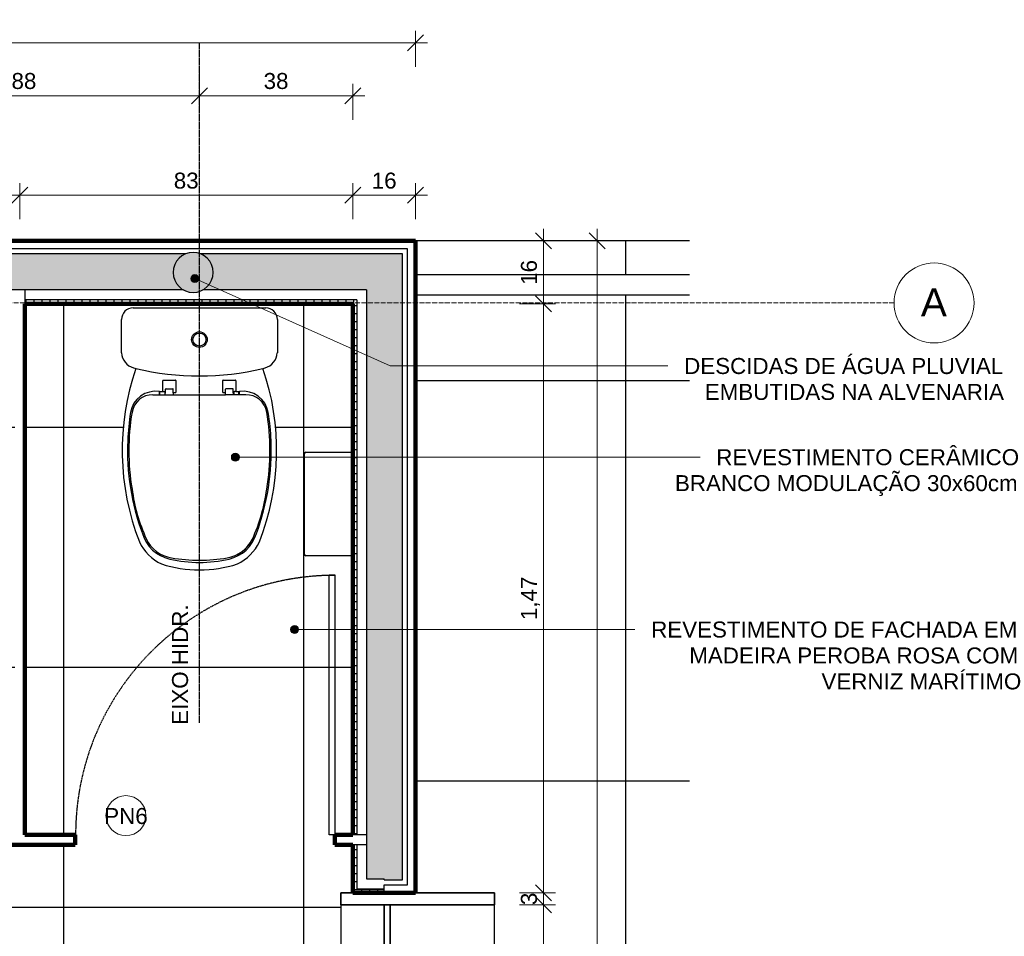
# Model space of a CAD drawing. Header units: millimetres. Extents: x -32127 to -9124, y -6877 to 4737.
# Tile 19 of 25: x -25556 to -23094, y -2257 to 35. Entities that reach past the tile are written whole.
import ezdxf

# ---------------------------------------------------------------- set-up
doc = ezdxf.new("R2010")
doc.units = ezdxf.units.MM
for name, pattern in [('_Tracejado médio', [4, 3, -1]), ('_Tracejado pequeno', [2.25, 1.5, -0.75]), ('_Traço - ponto', [16, 12, -2, 0, -2])]:
    doc.linetypes.add(name, pattern=pattern)
for name, color, linetype, lineweight in [('A-ANNO-DIMS', 211, 'Continuous', 9), ('A-ANNO-DIMS-20', 211, 'Continuous', 9), ('A-DETL', 90, 'Continuous', 25), ('A-DETL-GENF', 92, 'Continuous', 25), ('A-DOOR', 31, 'Continuous', 25), ('A-DOOR-HDLN', 31, '_Tracejado pequeno', 25), ('A-DOOR-IDEN', 31, 'Continuous', 9), ('A-FLOR', 192, 'Continuous', 25), ('A-FLOR-HRAL', 11, 'Continuous', 25), ('A-FLOR-PATT', 8, 'Continuous', 25), ('A-GLAZ', 151, 'Continuous', 25), ('A-WALL', 113, 'Continuous', 25), ('A-WALL-PATT', 111, 'Continuous', 90), ('G-ANNO-TEXT', 231, 'Continuous', 9), ('P-SANR-FIXT', 6, 'Continuous', 25), ('Q-SPCQ', 91, 'Continuous', 25), ('S-GRID', 1, 'Continuous', 9), ('S-GRID-IDEN', 1, 'Continuous', 9)]:
    doc.layers.add(name, color=color, linetype=linetype, lineweight=lineweight)
doc.styles.add('Arial', font='arial.ttf', dxfattribs={"height": 70})
doc.styles.add('Arial_2', font='arial.ttf', dxfattribs={"height": 40})
doc.dimstyles.new('Diagonal_-_2_0mm_Arial', dxfattribs={"dimscale": 304.8, "dimtxt": 40.810376, "dimasz": 0.131234, "dimexe": 0.098425, "dimexo": 0.0625, "dimgap": 0.009843, "dimtad": 1, "dimdec": 0, "dimlfac": 0.1, "dimdsep": 46, "dimtxsty": 'Arial_2', "dimblk1": 'OBLIQUE', "dimblk2": 'OBLIQUE', "dimsah": 1, "dimcen": 0.09, "dimdle": 0.098425, "dimadec": 0, "dimazin": 0, "dimtfac": 1, "dimtdec": 4, "dimtix": 1, "dimtmove": 0, "dimatfit": 3, "dimfxl": 0.19685, "dimfxlon": 1, "dimtvp": 1, "dimtolj": 1, "dimtzin": 0, "dimarcsym": 2})
doc.dimstyles.new('Diagonal_-_2_0mm_Arial_1', dxfattribs={"dimscale": 304.8, "dimtxt": 40.810376, "dimasz": 0.131234, "dimexe": 0.098425, "dimexo": 0.0625, "dimgap": 0.009843, "dimtad": 1, "dimlfac": 0.001, "dimrnd": 0.01, "dimzin": 0, "dimdsep": 46, "dimtxsty": 'Arial_2', "dimblk1": 'OBLIQUE', "dimblk2": 'OBLIQUE', "dimsah": 1, "dimcen": 0.09, "dimdle": 0.098425, "dimadec": 0, "dimazin": 0, "dimtfac": 1, "dimtdec": 4, "dimtix": 1, "dimtmove": 0, "dimatfit": 3, "dimfxl": 0.19685, "dimfxlon": 1, "dimtvp": 1, "dimtolj": 1, "dimtzin": 0, "dimarcsym": 2})
pattern_1 = [(0, (0, -600), (0, 20), []), (90, (0, -600), (-20, 1e-15), [])]

# ---------------------------------------------------------------- blocks, each defined once
blk = doc.blocks.new('Deca_Bacia Sanitaria Monte Carlo_P_808_Caixa Acoplada - P_808_Creme CR37_Acionamento Simples 6lpf-2935168-AMPLIAÇÃO ANEXO')
at = {"layer": 'P-SANR-FIXT'}
for p, q in [((-29696.3, -686), (-29364.5, -686)), ((-29725.4, -798.4), (-29725.4, -715.1)), ((-29335.4, -715.1), (-29335.4, -798.4))]:
    blk.add_line(p, q, dxfattribs=at)
for radius in [19.4, 16.4]:
    blk.add_circle((-29530.4, -765.2), radius, dxfattribs=at)
for centre, radius, start, end in [((-29696.3, -715.1), 29.1, 90, 180), ((-29364.5, -715.1), 29.1, 0, 90), ((-29683.3, -795.3), 42.2, 184.1957, 253.8043), ((-29377.6, -795.3), 42.2, 286.1957, 355.8043), ((-29530.4, -171), 685, 256.0905, 256.5867), ((-29530.4, -171), 685, 283.4133, 283.9095), ((-29094.2, -1042), 629.4, 161.0173, 201.3319), ((-29530.4, -171), 685, 256.5867, 283.4133), ((-29966.7, -1042), 629.4, 338.6681, 18.9827), ((-29574.2, -1219.7), 118, 205.7488, 244.2512), ((-29486.7, -1219.7), 118, 295.7488, 334.2512), ((-29530.4, -1032.7), 308.3, 252.0547, 287.9453)]:
    blk.add_arc(centre, radius, start, end, dxfattribs=at)
blk = doc.blocks.new('Deca_Shared_Assento_P_808 - AP_80_Creme CR37-2932976-AMPLIAÇÃO ANEXO')
at = {"layer": 'P-SANR-FIXT'}
for p, q in [((-29621.7, -895.1), (-29621.7, -867.9)), ((-29620.7, -866.6), (-29590.1, -866.6)), ((-29589.1, -867.6), (-29589.1, -897)), ((-29471.7, -897), (-29471.7, -867.6)), ((-29470.7, -866.6), (-29440.1, -866.6)), ((-29439.2, -867.9), (-29439.2, -895.1)), ((-29646.7, -902.9), (-29595.9, -902.9)), ((-29630.3, -895.1), (-29621.7, -895.1)), ((-29630.3, -902.9), (-29630.3, -896.1)), ((-29629.3, -902.9), (-29629.3, -896.1)), ((-29621.7, -895.1), (-29617.9, -895.1)), ((-29616.8, -896.1), (-29616.8, -902.9)), ((-29616, -900.2), (-29614.9, -898.6)), ((-29616, -902.9), (-29616, -900.2)), ((-29614.9, -898.6), (-29614.9, -889.5)), ((-29613.9, -888), (-29597, -888)), ((-29595.9, -898), (-29595.9, -889)), ((-29590.1, -898), (-29595.9, -898)), ((-29595.9, -898), (-29595.9, -902.9)), ((-29595.9, -902.9), (-29530.4, -902.9)), ((-29530.4, -902.9), (-29464.9, -902.9)), ((-29464.9, -898), (-29470.7, -898)), ((-29464.9, -898), (-29464.9, -889)), ((-29464.9, -902.9), (-29464.9, -898)), ((-29414.2, -902.9), (-29464.9, -902.9)), ((-29446.9, -888), (-29463.9, -888)), ((-29445.9, -898.6), (-29445.9, -889.5)), ((-29444.8, -900.2), (-29445.9, -898.6)), ((-29414.2, -902.9), (-29444.9, -902.9)), ((-29444.8, -902.9), (-29444.8, -900.2)), ((-29444, -896.1), (-29444, -902.9)), ((-29439.2, -895.1), (-29443, -895.1)), ((-29439.2, -895.1), (-29430.5, -895.1)), ((-29431.5, -902.9), (-29431.5, -896.1)), ((-29430.5, -902.9), (-29430.5, -896.1))]:
    blk.add_line(p, q, dxfattribs=at)
for centre, radius, start, end in [((-29620.7, -867.6), 1, 90, 200.7679), ((-29590.1, -867.6), 1, 0, 90), ((-29470.7, -867.6), 1, 90, 180), ((-29440.1, -867.6), 1, 339.2321, 90), ((-29640.2, -957.8), 63.4, 81.1026, 170.8974), ((-29646.7, -955.9), 53, 90, 169.7108), ((-29631.3, -896.1), 1, 0, 90), ((-29628.3, -896.1), 1, 90, 180), ((-29617.9, -896.1), 1.05, 0, 90), ((-29613.9, -889), 1.01, 90, 180), ((-29597, -889.1), 1.05, 3.2701, 90), ((-29590.1, -897), 1, 270, 0), ((-29470.7, -897), 1, 180, 270), ((-29463.9, -889.1), 1.05, 90, 176.7299), ((-29446.9, -889), 1.01, 360, 90), ((-29443, -896.1), 1.05, 90, 180), ((-29432.5, -896.1), 1, 0, 90), ((-29420.7, -957.8), 63.4, 9.1026, 98.8974), ((-29429.5, -896.1), 1, 90, 180), ((-29414.2, -955.9), 53, 10.2892, 90), ((-29113, -1042.2), 597.3, 170.8974, 177.6238), ((-29135.6, -1042.7), 571.4, 170.3036, 189.6964), ((-29925.3, -1042.7), 571.4, 350.3036, 9.6964), ((-29947.9, -1042.2), 597.3, 2.3762, 9.1026), ((-29113, -1042.2), 597.3, 177.6238, 200.3762), ((-29947.9, -1042.2), 597.3, 339.6238, 2.3762), ((-29270, -1083.2), 432.5, 187.4021, 204.5979), ((-29790.9, -1083.2), 432.5, 335.3076, 352.5979), ((-29584.3, -1223.6), 92.5, 196.6783, 257.3217), ((-29476.6, -1223.6), 92.5, 282.6783, 343.3217), ((-29587.8, -1228.7), 83, 204.5979, 261.4021), ((-29473.1, -1228.7), 83, 278.5979, 335.4021), ((-29475.6, -1225.2), 86.8, 279.8946, 333.566), ((-29530.4, -983.9), 338.3, 257.3217, 282.6783), ((-29530.5, -910.9), 405.9, 260.1054, 279.8946)]:
    blk.add_arc(centre, radius, start, end, dxfattribs=at)
blk = doc.blocks.new('Porta Sanitário e_1_5cm - PN6 - 0_65 x 2_15 m-3987291-AMPLIAÇÃO ANEXO')
at = {"layer": 'A-DOOR'}
for p, q in [((560, 12.5), (560, 662.5)), ((560, 662.5), (575, 662.5)), ((575, 662.5), (575, 12.5)), ((575, 12.5), (560, 12.5))]:
    blk.add_line(p, q, dxfattribs=at)
at = {"layer": 'A-DOOR-HDLN'}
blk.add_arc((575, 12.5), 648.8, 90, 180, dxfattribs=at)
blk = doc.blocks.new('Janela branca translucida - JN2 - Janela branca translucida-4332271-AMPLIAÇÃO ANEXO')
at = {"layer": 'A-GLAZ', "lineweight": 35}
for p, q in [((-250, 108.75), (-220, 108.75)), ((-250, 78.75), (-250, 108.75)), ((-220, 108.75), (-220, -276.35)), ((220, -276.35), (220, 108.75)), ((220, 108.75), (250, 108.75)), ((250, 108.75), (250, 78.75)), ((-220, 0), (220, 0)), ((-220, -15), (-220, 0)), ((220, 0), (220, -15)), ((220, -15), (-220, -15)), ((-250, -276.35), (-250, -78.75)), ((250, -78.75), (250, -276.35)), ((-220, -276.35), (-250, -276.35)), ((250, -276.35), (220, -276.35))]:
    blk.add_line(p, q, dxfattribs=at)
at = {"layer": 'A-GLAZ'}
for p, q in [((220, 108.75), (-220, 108.75)), ((-220, 0), (220, 0)), ((-220, -276.35), (220, -276.35))]:
    blk.add_line(p, q, dxfattribs=at)
blk = doc.blocks.new('Railing - Railing-4018205-AMPLIAÇÃO ANEXO')
at = {"layer": 'A-FLOR-HRAL'}
for p, q in [((-23880.7, -603.5), (-24565.8, -603.5)), ((-24565.8, -653.5), (-23880.7, -653.5))]:
    blk.add_line(p, q, dxfattribs=at)
blk = doc.blocks.new('Toilet_Tissue_Dispenser-Bradley_Corp-5424 - 5424-3618151-AMPLIAÇÃO ANEXO')
at = {"layer": 'Q-SPCQ'}
for p, q in [((-28507.7, -793), (-28507.7, -676)), ((-28248.9, -676), (-28248.9, -793)), ((-28253.1, -796.6), (-28503.5, -796.6))]:
    blk.add_line(p, q, dxfattribs=at)
for centre, start, end in [((-28503.4, -792.3), 189.0191, 268.9809), ((-28253.2, -792.3), 271.0191, 350.9809)]:
    blk.add_arc(centre, 4.35, start, end, dxfattribs=at)
blk = doc.blocks.new('Grid - Head Grid-11506-AMPLIAÇÃO ANEXO')
at = {"layer": 'S-GRID-IDEN'}
blk.add_circle((0, 0), 5, dxfattribs=at)
blk = doc.blocks.new('DIMBLOCK8-AMPLIAÇÃO ANEXO')
at = {"layer": 'A-ANNO-DIMS-20'}
for p, q in [((-25984.6, -95.5), (-25984.6, -185.5)), ((-25984.6, -155.5), (-25984.6, -95.5)), ((-25106.7, -95.5), (-25106.7, -185.5)), ((-25106.7, -155.5), (-25106.7, -95.5)), ((-25984.6, -155.5), (-25106.7, -155.5))]:
    blk.add_line(p, q, dxfattribs=at)
at = {"layer": 'A-ANNO-DIMS-20', "lineweight": 18}
for p, q in [((-25984.6, -155.5), (-25964.6, -135.5)), ((-25106.7, -155.5), (-25086.7, -135.5)), ((-25984.6, -155.5), (-26004.6, -175.5)), ((-25106.7, -155.5), (-25126.7, -175.5))]:
    blk.add_line(p, q, dxfattribs=at)
at = {"layer": 'A-ANNO-DIMS-20', "color": 0, "insert": (-25576.6, -98.7), "char_height": 40, "width": 74.435, "attachment_point": 1, "line_spacing_factor": 0.941778, "style": 'Arial_2'}
blk.add_mtext('88', dxfattribs=at)
blk = doc.blocks.new('_Oblique')
at = {"color": 0, "linetype": 'ByBlock', "lineweight": -2}
blk.add_line((-0.5, -0.5), (0.5, 0.5), dxfattribs=at)
blk = doc.blocks.new('DIMBLOCK9-AMPLIAÇÃO ANEXO')
at = {"layer": 'A-ANNO-DIMS-20'}
for p, q in [((-25106.7, -95.5), (-25106.7, -185.5)), ((-25106.7, -155.5), (-25106.7, -95.5)), ((-24723.3, -215.5), (-24723.3, -125.5)), ((-25106.7, -155.5), (-24693.3, -155.5)), ((-24723.3, -155.5), (-24723.3, -215.5))]:
    blk.add_line(p, q, dxfattribs=at)
at = {"layer": 'A-ANNO-DIMS-20', "lineweight": 18}
for p, q in [((-25106.7, -155.5), (-25086.7, -135.5)), ((-24723.3, -155.5), (-24703.3, -135.5)), ((-25106.7, -155.5), (-25126.7, -175.5)), ((-24723.3, -155.5), (-24743.3, -175.5))]:
    blk.add_line(p, q, dxfattribs=at)
at = {"layer": 'A-ANNO-DIMS-20', "color": 0, "insert": (-24946, -98.7), "char_height": 40, "width": 74.435, "attachment_point": 1, "line_spacing_factor": 0.941778, "style": 'Arial_2'}
blk.add_mtext('38', dxfattribs=at)
blk = doc.blocks.new('DIMBLOCK16-AMPLIAÇÃO ANEXO')
at = {"layer": 'A-ANNO-DIMS-20'}
for p, q in [((-26405.8, -464.5), (-26405.8, -374.5)), ((-25556.1, -464.5), (-25556.1, -374.5)), ((-26405.8, -404.5), (-25556.1, -404.5)), ((-26405.8, -404.5), (-26405.8, -464.5)), ((-25556.1, -404.5), (-25556.1, -464.5))]:
    blk.add_line(p, q, dxfattribs=at)
at = {"layer": 'A-ANNO-DIMS-20', "lineweight": 18}
for p, q in [((-26405.8, -404.5), (-26385.8, -384.5)), ((-25556.1, -404.5), (-25536.1, -384.5)), ((-26405.8, -404.5), (-26425.8, -424.5)), ((-25556.1, -404.5), (-25576.1, -424.5))]:
    blk.add_line(p, q, dxfattribs=at)
at = {"layer": 'A-ANNO-DIMS-20', "color": 0, "insert": (-26012, -347.7), "char_height": 40, "width": 74.435, "attachment_point": 1, "line_spacing_factor": 0.941778, "style": 'Arial_2'}
blk.add_mtext('85', dxfattribs=at)
blk = doc.blocks.new('DIMBLOCK17-AMPLIAÇÃO ANEXO')
at = {"layer": 'A-ANNO-DIMS-20'}
for p, q in [((-25556.1, -464.5), (-25556.1, -374.5)), ((-24723.3, -464.5), (-24723.3, -374.5)), ((-25556.1, -404.5), (-24723.3, -404.5)), ((-25556.1, -404.5), (-25556.1, -464.5)), ((-24723.3, -404.5), (-24723.3, -464.5))]:
    blk.add_line(p, q, dxfattribs=at)
at = {"layer": 'A-ANNO-DIMS-20', "lineweight": 18}
for p, q in [((-25556.1, -404.5), (-25536.1, -384.5)), ((-24723.3, -404.5), (-24703.3, -384.5)), ((-25556.1, -404.5), (-25576.1, -424.5)), ((-24723.3, -404.5), (-24743.3, -424.5))]:
    blk.add_line(p, q, dxfattribs=at)
at = {"layer": 'A-ANNO-DIMS-20', "color": 0, "insert": (-25170.7, -347.7), "char_height": 40, "width": 74.435, "attachment_point": 1, "line_spacing_factor": 0.941778, "style": 'Arial_2'}
blk.add_mtext('83', dxfattribs=at)
blk = doc.blocks.new('DIMBLOCK18-AMPLIAÇÃO ANEXO')
at = {"layer": 'A-ANNO-DIMS-20'}
for p, q in [((-24723.3, -464.5), (-24723.3, -374.5)), ((-24565.8, -464.5), (-24565.8, -374.5)), ((-24723.3, -404.5), (-24535.8, -404.5)), ((-24723.3, -404.5), (-24723.3, -464.5)), ((-24565.8, -404.5), (-24565.8, -464.5))]:
    blk.add_line(p, q, dxfattribs=at)
at = {"layer": 'A-ANNO-DIMS-20', "lineweight": 18}
for p, q in [((-24723.3, -404.5), (-24703.3, -384.5)), ((-24565.8, -404.5), (-24545.8, -384.5)), ((-24723.3, -404.5), (-24743.3, -424.5)), ((-24565.8, -404.5), (-24585.8, -424.5))]:
    blk.add_line(p, q, dxfattribs=at)
at = {"layer": 'A-ANNO-DIMS-20', "color": 0, "insert": (-24675.6, -347.7), "char_height": 40, "width": 74.435, "attachment_point": 1, "line_spacing_factor": 0.941778, "style": 'Arial_2'}
blk.add_mtext('16', dxfattribs=at)
blk = doc.blocks.new('DIMBLOCK19-AMPLIAÇÃO ANEXO')
at = {"layer": 'A-ANNO-DIMS-20'}
for p, q in [((-30065.8, -83), (-30065.8, 7)), ((-24565.8, -83), (-24565.8, 7)), ((-30095.8, -23), (-24535.8, -23)), ((-30065.8, -23), (-30065.8, -83)), ((-24565.8, -23), (-24565.8, -83))]:
    blk.add_line(p, q, dxfattribs=at)
at = {"layer": 'A-ANNO-DIMS-20', "lineweight": 18}
for p, q in [((-30065.8, -23), (-30085.8, -43)), ((-30065.8, -23), (-30045.8, -3)), ((-24565.8, -23), (-24585.8, -43)), ((-24565.8, -23), (-24545.8, -3))]:
    blk.add_line(p, q, dxfattribs=at)
at = {"layer": 'A-ANNO-DIMS-20', "color": 0, "insert": (-27370.1, 33.8), "char_height": 40, "width": 130.261, "attachment_point": 1, "line_spacing_factor": 0.941778, "style": 'Arial_2'}
blk.add_mtext('5,50', dxfattribs=at)
blk = doc.blocks.new('DIMBLOCK46-AMPLIAÇÃO ANEXO')
at = {"layer": 'A-ANNO-DIMS-20'}
for p, q in [((-24245.7, -488.5), (-24245.7, -676)), ((-24305.7, -518.5), (-24215.7, -518.5)), ((-24245.7, -518.5), (-24305.7, -518.5)), ((-24305.7, -676), (-24215.7, -676)), ((-24245.7, -676), (-24305.7, -676))]:
    blk.add_line(p, q, dxfattribs=at)
at = {"layer": 'A-ANNO-DIMS-20', "lineweight": 18}
for p, q in [((-24245.7, -518.5), (-24265.7, -498.5)), ((-24245.7, -518.5), (-24225.7, -538.5)), ((-24245.7, -676), (-24265.7, -656)), ((-24245.7, -676), (-24225.7, -696))]:
    blk.add_line(p, q, dxfattribs=at)
at = {"layer": 'A-ANNO-DIMS-20', "color": 0, "insert": (-24302.5, -628.3), "char_height": 40, "width": 74.435, "attachment_point": 1, "rotation": 90, "line_spacing_factor": 0.941778, "style": 'Arial_2'}
blk.add_mtext('16', dxfattribs=at)
blk = doc.blocks.new('DIMBLOCK47-AMPLIAÇÃO ANEXO')
at = {"layer": 'A-ANNO-DIMS-20', "lineweight": 18}
for p, q in [((-24245.7, -676), (-24265.7, -656)), ((-24245.7, -676), (-24225.7, -696)), ((-24245.7, -2148.3), (-24265.7, -2128.3)), ((-24245.7, -2148.3), (-24225.7, -2168.3))]:
    blk.add_line(p, q, dxfattribs=at)
at = {"layer": 'A-ANNO-DIMS-20'}
for p, q in [((-24305.7, -676), (-24215.7, -676)), ((-24245.7, -676), (-24305.7, -676)), ((-24245.7, -676), (-24245.7, -2148.3)), ((-24305.7, -2148.3), (-24215.7, -2148.3)), ((-24245.7, -2148.3), (-24305.7, -2148.3))]:
    blk.add_line(p, q, dxfattribs=at)
at = {"layer": 'A-ANNO-DIMS-20', "color": 0, "insert": (-24302.5, -1466.4), "char_height": 40, "width": 130.261, "attachment_point": 1, "rotation": 90, "line_spacing_factor": 0.941778, "style": 'Arial_2'}
blk.add_mtext('1,47', dxfattribs=at)
blk = doc.blocks.new('DIMBLOCK48-AMPLIAÇÃO ANEXO')
at = {"layer": 'A-ANNO-DIMS-20', "lineweight": 18}
for p, q in [((-24245.7, -2148.3), (-24265.7, -2128.3)), ((-24245.7, -2178.3), (-24265.7, -2158.3)), ((-24245.7, -2148.3), (-24225.7, -2168.3)), ((-24245.7, -2178.3), (-24225.7, -2198.3))]:
    blk.add_line(p, q, dxfattribs=at)
at = {"layer": 'A-ANNO-DIMS-20'}
for p, q in [((-24305.7, -2148.3), (-24215.7, -2148.3)), ((-24245.7, -2148.3), (-24305.7, -2148.3)), ((-24245.7, -2148.3), (-24245.7, -2178.3)), ((-24305.7, -2178.3), (-24215.7, -2178.3)), ((-24245.7, -2178.3), (-24305.7, -2178.3))]:
    blk.add_line(p, q, dxfattribs=at)
at = {"layer": 'A-ANNO-DIMS-20', "color": 0, "insert": (-24302.5, -2178.8), "char_height": 40, "width": 37.218, "attachment_point": 1, "rotation": 90, "line_spacing_factor": 0.941778, "style": 'Arial_2'}
blk.add_mtext('3', dxfattribs=at)
blk = doc.blocks.new('DIMBLOCK49-AMPLIAÇÃO ANEXO')
at = {"layer": 'A-ANNO-DIMS-20', "lineweight": 18}
for p, q in [((-24245.7, -2178.3), (-24265.7, -2158.3)), ((-24245.7, -2178.3), (-24225.7, -2198.3)), ((-24245.7, -2618.3), (-24265.7, -2598.3)), ((-24245.7, -2618.3), (-24225.7, -2638.3))]:
    blk.add_line(p, q, dxfattribs=at)
at = {"layer": 'A-ANNO-DIMS-20'}
for p, q in [((-24305.7, -2178.3), (-24215.7, -2178.3)), ((-24245.7, -2178.3), (-24305.7, -2178.3)), ((-24245.7, -2178.3), (-24245.7, -2618.3)), ((-24305.7, -2618.3), (-24215.7, -2618.3)), ((-24245.7, -2618.3), (-24305.7, -2618.3))]:
    blk.add_line(p, q, dxfattribs=at)
at = {"layer": 'A-ANNO-DIMS-20', "color": 0, "insert": (-24302.5, -2429.3), "char_height": 40, "width": 74.435, "attachment_point": 1, "rotation": 90, "line_spacing_factor": 0.941778, "style": 'Arial_2'}
blk.add_mtext('44', dxfattribs=at)
blk = doc.blocks.new('DIMBLOCK56-AMPLIAÇÃO ANEXO')
at = {"layer": 'A-ANNO-DIMS-20'}
for p, q in [((-24112.2, -6123.5), (-24112.2, -488.5)), ((-24172.2, -518.5), (-24082.2, -518.5)), ((-24112.2, -518.5), (-24172.2, -518.5)), ((-24172.2, -6093.5), (-24082.2, -6093.5)), ((-24112.2, -6093.5), (-24172.2, -6093.5))]:
    blk.add_line(p, q, dxfattribs=at)
at = {"layer": 'A-ANNO-DIMS-20', "lineweight": 18}
for p, q in [((-24112.2, -518.5), (-24132.2, -498.5)), ((-24112.2, -518.5), (-24092.2, -538.5)), ((-24112.2, -6093.5), (-24132.2, -6073.5)), ((-24112.2, -6093.5), (-24092.2, -6113.5))]:
    blk.add_line(p, q, dxfattribs=at)
at = {"layer": 'A-ANNO-DIMS-20', "color": 0, "insert": (-24169, -3360.3), "char_height": 40, "width": 130.261, "attachment_point": 1, "rotation": 90, "line_spacing_factor": 0.941778, "style": 'Arial_2'}
blk.add_mtext('5,58', dxfattribs=at)
blk = doc.blocks.new('TAG-Porta - Ref_ Porta-2416850-AMPLIAÇÃO ANEXO')
at = {"layer": 'A-DOOR-IDEN'}
blk.add_circle((0, 0), 2.5, dxfattribs=at)

msp = doc.modelspace()

# ---------------------------------------------------------------- hatches: boundary and pattern name
at = {"layer": 'A-DETL-GENF'}
msp.add_hatch(color=7, dxfattribs=at).paths.add_polyline_path([(-25122.312, -647.242), (-25109.371, -645.538), (-25097.312, -640.543), (-25086.957, -632.597), (-25079.011, -622.242), (-25074.016, -610.183), (-25072.312, -597.242), (-25074.016, -584.301), (-25079.011, -572.242), (-25086.957, -561.886), (-25097.312, -553.94), (-25109.371, -548.945), (-25122.312, -547.242), (-25135.253, -548.945), (-25147.312, -553.94), (-25157.668, -561.886), (-25165.614, -572.242), (-25170.609, -584.301), (-25172.312, -597.242), (-25170.609, -610.183), (-25165.614, -622.242), (-25157.668, -632.597), (-25147.312, -640.543), (-25135.253, -645.538)], flags=0)
at = {"layer": 'A-FLOR-PATT'}
h = msp.add_hatch(dxfattribs=at)
h.set_pattern_fill('FP_2', color=256, style=0, pattern_type=2)
h.set_pattern_definition([(0, (-25041.1, -8868.5), (0, 1000), []), (90, (-25041.1, -8868.5), (-1000, 6e-14), [])])
h.paths.add_polyline_path([(-26797.21, -6769.151), (-23880.657, -6769.151), (-23880.657, -653.492), (-24565.802, -653.492), (-24565.802, -2148.292), (-24368.202, -2148.292), (-24368.202, -2648.292), (-24565.802, -2648.292), (-24565.802, -4435.992), (-24368.202, -4435.992), (-24368.202, -4935.992), (-24565.802, -4935.992), (-24565.802, -6093.492), (-30065.802, -6093.492), (-30065.802, -6769.151), (-30030.802, -6769.151), (-30030.802, -6218.492), (-29980.802, -6218.492), (-29980.802, -6769.151), (-27229.752, -6769.151)], flags=0)
h.paths.add_polyline_path([(-25065.802, -6368.492), (-25065.802, -6218.492), (-24865.802, -6218.492), (-24865.802, -6368.492)], flags=0)
h.paths.add_polyline_path([(-29965.221, -6368.492), (-29965.221, -6218.492), (-29765.221, -6218.492), (-29765.221, -6368.492), (-29950.891, -6368.492)], flags=0)
h.paths.add_polyline_path([(-24527.309, -603.492), (-23880.657, -603.492), (-23880.657, -518.492), (-24565.802, -518.492), (-24565.802, -603.492)], flags=0)
h = msp.add_hatch(dxfattribs=at)
h.set_pattern_fill('FP_3', color=256, style=0, pattern_type=2)
h.set_pattern_definition([(270, (-27845.8, -3384.74), (600, 4e-14), []), (0, (-27845.8, -3384.74), (0, 600), [])])
h.paths.add_polyline_path([(-27190.802, -3513.492), (-26410.802, -3513.492), (-26410.802, -3353.492), (-26355.802, -3353.492), (-26355.802, -3373.492), (-26220.088, -3373.492), (-26220.088, -3363.492), (-26220.802, -3363.492), (-26220.802, -3355.492), (-26220.088, -3355.492), (-26220.088, -2973.492), (-25693.659, -2973.492), (-25693.659, -2863.192), (-25243.659, -2863.192), (-25243.659, -2973.492), (-24824.902, -2973.492), (-24824.902, -2694.092), (-24723.302, -2694.092), (-24723.302, -2648.292), (-24753.302, -2648.292), (-24753.302, -2148.292), (-24723.302, -2148.292), (-24723.302, -2028.292), (-24767.502, -2028.292), (-24767.502, -2003.292), (-24723.302, -2003.292), (-24723.302, -1305.379), (-24840.283, -1305.379), (-24842.139, -1304.616), (-24843.455, -1303.102), (-24843.952, -1301.159), (-24843.817, -1049.824), (-24842.885, -1048.047), (-24841.256, -1046.877), (-24840.283, -1046.604), (-24723.302, -1046.604), (-24723.302, -675.992), (-25543.615, -675.992), (-25543.615, -2003.292), (-25417.502, -2003.292), (-25417.502, -2028.292), (-25615.802, -2028.292), (-25615.802, -2003.292), (-25568.615, -2003.292), (-25568.615, -675.992), (-26393.302, -675.992), (-26393.302, -2003.292), (-26265.802, -2003.292), (-26265.802, -2028.292), (-26475.802, -2028.292), (-26475.802, -2003.292), (-26418.302, -2003.292), (-26418.302, -675.992), (-27245.802, -675.992), (-27245.802, -1026.604), (-27128.821, -1026.604), (-27126.965, -1027.367), (-27125.649, -1028.881), (-27125.152, -1030.824), (-27125.287, -1282.16), (-27126.219, -1283.936), (-27127.848, -1285.106), (-27128.821, -1285.379), (-27245.802, -1285.379), (-27245.802, -2003.292), (-27125.802, -2003.292), (-27125.802, -2028.292), (-27245.802, -2028.292), (-27245.802, -2784.742), (-26644.85, -2784.742), (-26644.85, -3384.742), (-27190.802, -3384.742)], flags=0)
h.paths.add_polyline_path([(-25106.654, -1340.992), (-25130.772, -1340.043), (-25154.743, -1337.219), (-25178.346, -1332.537), (-25201.654, -1325.992), (-25223.974, -1311.955), (-25242.617, -1293.311), (-25256.654, -1270.992), (-25271.711, -1227.695), (-25282.972, -1186.498), (-25291.606, -1143.072), (-25297.178, -1099.147), (-25299.624, -1054.077), (-25298.992, -1010.668), (-25295.226, -966.553), (-25288.378, -922.809), (-25278.49, -879.764), (-25265.546, -837.307), (-25271.311, -835.906), (-25280.724, -831.88), (-25288.891, -825.708), (-25295.334, -817.752), (-25299.673, -808.48), (-25301.654, -798.435), (-25301.654, -715.096), (-25300.662, -707.563), (-25297.755, -700.544), (-25293.13, -694.516), (-25287.102, -689.891), (-25280.083, -686.983), (-25272.55, -685.992), (-24940.758, -685.992), (-24933.226, -686.983), (-24926.206, -689.891), (-24920.179, -694.516), (-24915.553, -700.544), (-24912.646, -707.563), (-24911.654, -715.096), (-24911.654, -798.435), (-24913.635, -808.48), (-24917.974, -817.752), (-24924.417, -825.708), (-24932.585, -831.88), (-24941.998, -835.906), (-24947.762, -837.307), (-24934.294, -882.048), (-24924.93, -922.809), (-24918.083, -966.553), (-24914.316, -1010.668), (-24913.791, -1057.075), (-24916.13, -1099.147), (-24921.702, -1143.072), (-24930.337, -1186.498), (-24941.981, -1229.102), (-24956.654, -1270.992), (-24970.691, -1293.311), (-24989.335, -1311.955), (-25011.654, -1325.992), (-25034.963, -1332.537), (-25058.566, -1337.219), (-25082.536, -1340.043), (-25106.589, -1340.989)], flags=0)
h.paths.add_polyline_path([(-25984.552, -1340.992), (-26008.67, -1340.043), (-26032.641, -1337.219), (-26056.243, -1332.537), (-26079.552, -1325.992), (-26101.872, -1311.955), (-26120.515, -1293.311), (-26134.552, -1270.992), (-26149.609, -1227.695), (-26160.87, -1186.498), (-26169.504, -1143.072), (-26175.076, -1099.147), (-26177.522, -1054.077), (-26176.89, -1010.668), (-26173.124, -966.553), (-26166.276, -922.809), (-26156.388, -879.764), (-26143.444, -837.307), (-26149.209, -835.906), (-26158.622, -831.88), (-26166.789, -825.708), (-26173.232, -817.752), (-26177.571, -808.48), (-26179.552, -798.435), (-26179.552, -715.096), (-26178.56, -707.563), (-26175.653, -700.544), (-26171.028, -694.516), (-26165, -689.891), (-26157.981, -686.983), (-26150.448, -685.992), (-25818.656, -685.992), (-25811.124, -686.983), (-25804.104, -689.891), (-25798.077, -694.516), (-25793.451, -700.544), (-25790.544, -707.563), (-25789.552, -715.096), (-25789.552, -798.435), (-25791.533, -808.48), (-25795.872, -817.752), (-25802.315, -825.708), (-25810.483, -831.88), (-25819.895, -835.906), (-25825.66, -837.307), (-25812.192, -882.048), (-25802.828, -922.809), (-25795.981, -966.553), (-25792.214, -1010.668), (-25791.689, -1057.075), (-25794.028, -1099.147), (-25799.6, -1143.072), (-25808.234, -1186.498), (-25819.879, -1229.102), (-25834.552, -1270.992), (-25848.589, -1293.311), (-25867.233, -1311.955), (-25889.552, -1325.992), (-25912.861, -1332.537), (-25936.464, -1337.219), (-25960.434, -1340.043), (-25973.841, -1340.57)], flags=0)
h.paths.add_polyline_path([(-26862.45, -1340.992), (-26886.568, -1340.043), (-26910.538, -1337.219), (-26934.141, -1332.537), (-26957.45, -1325.992), (-26979.769, -1311.955), (-26998.413, -1293.311), (-27012.45, -1270.992), (-27027.507, -1227.695), (-27038.768, -1186.498), (-27047.402, -1143.072), (-27052.974, -1099.147), (-27055.42, -1054.077), (-27054.788, -1010.668), (-27051.022, -966.553), (-27044.174, -922.809), (-27034.286, -879.764), (-27021.342, -837.307), (-27027.107, -835.906), (-27036.52, -831.88), (-27044.687, -825.708), (-27051.13, -817.752), (-27055.469, -808.48), (-27057.45, -798.435), (-27057.45, -715.096), (-27056.458, -707.563), (-27053.551, -700.544), (-27048.926, -694.516), (-27042.898, -689.891), (-27035.879, -686.983), (-27028.346, -685.992), (-26696.554, -685.992), (-26689.022, -686.983), (-26682.002, -689.891), (-26675.974, -694.516), (-26671.349, -700.544), (-26668.442, -707.563), (-26667.45, -715.096), (-26667.45, -798.435), (-26669.431, -808.48), (-26673.77, -817.752), (-26680.213, -825.708), (-26688.381, -831.88), (-26697.793, -835.906), (-26703.558, -837.307), (-26690.09, -882.048), (-26680.726, -922.809), (-26673.878, -966.553), (-26670.112, -1010.668), (-26669.586, -1057.075), (-26671.926, -1099.147), (-26677.498, -1143.072), (-26686.132, -1186.498), (-26697.777, -1229.102), (-26712.45, -1270.992), (-26726.487, -1293.311), (-26745.131, -1311.955), (-26767.45, -1325.992), (-26790.759, -1332.537), (-26814.362, -1337.219), (-26838.332, -1340.043), (-26862.385, -1340.989)], flags=0)
at = {"layer": 'A-WALL-PATT'}
h = msp.add_hatch(color=256, dxfattribs=at)
h.paths.add_polyline_path([(-24639.436, -640.992), (-24598.302, -640.992), (-24598.302, -550.992), (-25104.431, -550.992), (-25097.312, -553.94), (-25086.957, -561.886), (-25079.011, -572.242), (-25074.016, -584.301), (-25072.312, -597.242), (-25074.016, -610.183), (-25079.011, -622.242), (-25086.957, -632.597), (-25097.312, -640.543), (-25098.396, -640.992), (-24665.601, -640.992)], flags=0)
h.paths.add_polyline_path([(-25543.615, -640.992), (-25146.229, -640.992), (-25147.312, -640.543), (-25157.668, -632.597), (-25165.614, -622.242), (-25170.609, -610.183), (-25172.312, -597.242), (-25170.609, -584.301), (-25165.614, -572.242), (-25157.668, -561.886), (-25147.312, -553.94), (-25140.194, -550.992), (-29784.431, -550.992), (-29777.312, -553.94), (-29766.957, -561.886), (-29759.011, -572.242), (-29754.016, -584.301), (-29752.312, -597.242), (-29754.016, -610.183), (-29759.011, -622.242), (-29766.957, -632.597), (-29777.312, -640.543), (-29778.396, -640.992), (-25555.204, -640.992)], flags=0)
h.paths.add_polyline_path([(-29845.614, -640.992), (-29826.229, -640.992), (-29827.312, -640.543), (-29837.668, -632.597), (-29845.614, -622.242), (-29850.609, -610.183), (-29852.312, -597.242), (-29850.609, -584.301), (-29845.614, -572.242), (-29837.668, -561.886), (-29827.312, -553.94), (-29820.194, -550.992), (-30033.302, -550.992), (-30033.302, -640.992), (-29852.312, -640.992)], flags=0)
h = msp.add_hatch(color=256, dxfattribs=at)
h.paths.add_polyline_path([(-24598.302, -6060.992), (-24598.302, -4968.492), (-24644.552, -4968.492), (-24644.552, -4970.992), (-24688.302, -4970.992), (-24688.302, -6060.992)], flags=0)
h.paths.add_polyline_path([(-24644.432, -4403.492), (-24598.302, -4403.492), (-24598.302, -2680.792), (-24644.552, -2680.792), (-24644.552, -2683.292), (-24688.302, -2683.292), (-24688.302, -4400.992), (-24644.552, -4400.992), (-24644.552, -4403.492)], flags=0)
h.paths.add_polyline_path([(-24644.552, -2115.792), (-24598.302, -2115.792), (-24598.302, -640.992), (-24688.302, -640.992), (-24688.302, -2113.292), (-24644.552, -2113.292)], flags=0)
at = {"layer": 'A-WALL-PATT', "lineweight": 25}
h = msp.add_hatch(dxfattribs=at)
h.set_pattern_fill('FP_1', color=256, style=0, pattern_type=2)
h.set_pattern_definition(pattern_1)
h.paths.add_polyline_path([(-24713.302, -675.992), (-24713.302, -665.992), (-25543.615, -665.992), (-25543.615, -675.992), (-24717.931, -675.992)], flags=0)
h.paths.add_polyline_path([(-26811.115, -675.992), (-26418.302, -675.992), (-26418.302, -665.992), (-27255.802, -665.992), (-27255.802, -675.992), (-27229.752, -675.992)], flags=0)
h.paths.add_polyline_path([(-26393.302, -675.992), (-25568.615, -675.992), (-25568.615, -665.992), (-26393.302, -665.992)], flags=0)
h.paths.add_polyline_path([(-28248.915, -675.992), (-28238.302, -675.992), (-28238.302, -665.992), (-29055.802, -665.992), (-29055.802, -675.992), (-28485.662, -675.992)], flags=0)
h.paths.add_polyline_path([(-29908.302, -675.992), (-29080.802, -675.992), (-29080.802, -665.992), (-29918.302, -665.992), (-29918.302, -675.992)], flags=0)
h.paths.add_polyline_path([(-28213.302, -675.992), (-27375.802, -675.992), (-27375.915, -665.992), (-28213.302, -665.992)], flags=0)
h = msp.add_hatch(dxfattribs=at)
h.set_pattern_fill('FP_1', color=256, style=0, pattern_type=2)
h.set_pattern_definition(pattern_1)
h.paths.add_polyline_path([(-24713.302, -5945.992), (-24713.302, -5163.492), (-24723.302, -5163.492), (-24723.302, -5945.992), (-24717.931, -5945.992)], flags=0)
h.paths.add_polyline_path([(-24717.931, -5043.492), (-24713.302, -5043.492), (-24713.302, -4945.992), (-24644.552, -4945.992), (-24644.552, -4935.992), (-24723.302, -4935.992), (-24723.302, -5043.492), (-24721.816, -5043.492)], flags=0)
h.paths.add_polyline_path([(-24666.987, -4435.992), (-24644.552, -4435.992), (-24644.552, -4425.992), (-24713.302, -4425.992), (-24713.302, -3503.492), (-24723.302, -3503.492), (-24723.302, -4435.992), (-24688.302, -4435.992)], flags=0)
h.paths.add_polyline_path([(-24723.302, -3383.492), (-24713.302, -3383.492), (-24713.302, -2658.292), (-24644.552, -2658.292), (-24644.552, -2648.292), (-24723.302, -2648.292), (-24723.302, -3355.492), (-24720.802, -3355.492), (-24720.802, -3363.492), (-24723.302, -3363.492), (-24723.302, -3373.492)], flags=0)
h.paths.add_polyline_path([(-24651.766, -2148.292), (-24644.552, -2148.292), (-24644.552, -2138.292), (-24713.302, -2138.292), (-24713.302, -2028.292), (-24723.302, -2028.292), (-24723.302, -2148.292), (-24688.302, -2148.292)], flags=0)
h.paths.add_polyline_path([(-24723.302, -2003.292), (-24713.302, -2003.292), (-24713.302, -675.992), (-24723.302, -675.992), (-24723.302, -1493.698)], flags=0)
at = {"layer": 'G-ANNO-TEXT'}
h = msp.add_hatch(color=250, dxfattribs=at)
edge = h.paths.add_edge_path(flags=0)
edge.add_arc((-25118.072, -612.813), 10, 0, 360)
h = msp.add_hatch(color=250, dxfattribs=at)
edge = h.paths.add_edge_path(flags=0)
edge.add_arc((-25016.761, -1059.194), 10, 0, 360)
h = msp.add_hatch(color=250, dxfattribs=at)
edge = h.paths.add_edge_path(flags=0)
edge.add_arc((-24868.614, -1490.005), 10, 0, 360)

# ---------------------------------------------------------------- linework, layer by layer
at = {"layer": 'A-DETL', "linetype": '_Tracejado médio'}
msp.add_line((-25106.654, -1723.492), (-25106.654, -23.492), dxfattribs=at)
at = {"layer": 'A-DETL'}
for start, end in [(0, 180), (180, 360)]:
    msp.add_arc((-25122.312, -597.242), 50, start, end, dxfattribs=at)
at = {"layer": 'A-FLOR'}
msp.add_line((-23880.657, -518.492), (-24565.802, -518.492), dxfattribs=at)
at = {"layer": 'A-WALL', "lineweight": 90}
for p, q in [((-24565.802, -518.492), (-30065.802, -518.492)), ((-24565.802, -2148.292), (-24565.802, -518.492)), ((-25543.615, -675.992), (-24723.302, -675.992)), ((-25543.615, -2003.292), (-25543.615, -675.992)), ((-24723.302, -675.992), (-24723.302, -2003.292)), ((-25417.502, -2003.292), (-25543.615, -2003.292)), ((-25417.502, -2028.292), (-25417.502, -2003.292)), ((-24723.302, -2003.292), (-24767.502, -2003.292)), ((-24767.502, -2003.292), (-24767.502, -2028.292)), ((-25615.802, -2028.292), (-25417.502, -2028.292)), ((-24767.502, -2028.292), (-24723.302, -2028.292)), ((-24723.302, -2028.292), (-24723.302, -2148.292)), ((-24723.302, -2148.292), (-24565.802, -2148.292))]:
    msp.add_line(p, q, dxfattribs=at)
at = {"layer": 'A-WALL'}
for p, q in [((-24585.802, -538.492), (-30045.802, -538.492)), ((-24585.802, -2128.292), (-24585.802, -538.492)), ((-25140.194, -550.992), (-29784.431, -550.992)), ((-24598.302, -550.992), (-25104.431, -550.992)), ((-24598.302, -2115.792), (-24598.302, -550.992)), ((-25146.229, -640.992), (-27270.802, -640.992)), ((-25543.615, -640.992), (-25543.615, -675.992)), ((-24688.302, -640.992), (-25098.396, -640.992)), ((-24688.302, -640.992), (-24688.302, -2113.292)), ((-24713.302, -665.992), (-25543.615, -665.992)), ((-24713.302, -665.992), (-24713.302, -2003.292)), ((-24688.302, -2003.292), (-24723.302, -2003.292)), ((-24688.302, -2028.292), (-24723.302, -2028.292)), ((-24713.302, -2028.292), (-24713.302, -2138.292)), ((-24688.302, -2113.292), (-24644.552, -2113.292)), ((-24644.552, -2115.792), (-24644.552, -2113.292)), ((-24644.552, -2115.792), (-24598.302, -2115.792)), ((-24713.302, -2138.292), (-24644.552, -2138.292)), ((-24644.552, -2128.292), (-24585.802, -2128.292)), ((-24644.552, -2148.292), (-24644.552, -2128.292))]:
    msp.add_line(p, q, dxfattribs=at)
at = {"layer": 'G-ANNO-TEXT', "color": 250}
for p, q in [((-25118.072, -612.813), (-24629.326, -831.189)), ((-24629.326, -831.189), (-23963.912, -831.189)), ((-23963.912, -831.189), (-23934.808, -831.189)), ((-25016.761, -1059.194), (-24090.072, -1059.194)), ((-24090.072, -1059.194), (-23854.593, -1059.194)), ((-24868.614, -1490.005), (-24090.072, -1490.005)), ((-24090.072, -1490.005), (-24017.312, -1490.005))]:
    msp.add_line(p, q, dxfattribs=at)
for centre in [(-25118.072, -612.813), (-25016.761, -1059.194), (-24868.614, -1490.005)]:
    msp.add_circle(centre, 10, dxfattribs=at)
at = {"layer": 'S-GRID', "linetype": '_Traço - ponto'}
msp.add_line((-23369.11, -673.492), (-31090.679, -673.492), dxfattribs=at)

# ---------------------------------------------------------------- block references
at = {"layer": 'A-DOOR'}
msp.add_blockref('Porta Sanitário e_1_5cm - PN6 - 0_65 x 2_15 m-3987291-AMPLIAÇÃO ANEXO', (-25342.502, -2015.792), dxfattribs=at)
at = {"layer": 'A-DOOR-IDEN', "xscale": 19.99999999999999, "yscale": 19.99999999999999, "zscale": 19.99999999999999}
msp.add_blockref('TAG-Porta - Ref_ Porta-2416850-AMPLIAÇÃO ANEXO', (-25290.341, -1955.134), dxfattribs=at)
at = {"layer": 'A-FLOR-HRAL'}
msp.add_blockref('Railing - Railing-4018205-AMPLIAÇÃO ANEXO', (0, 0), dxfattribs=at)
at = {"layer": 'A-GLAZ', "rotation": 89.99999999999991}
msp.add_blockref('Janela branca translucida - JN2 - Janela branca translucida-4332271-AMPLIAÇÃO ANEXO', (-24644.552, -2398.292), dxfattribs=at)
at = {"layer": 'P-SANR-FIXT'}
for name in ['Deca_Bacia Sanitaria Monte Carlo_P_808_Caixa Acoplada - P_808_Creme CR37_Acionamento Simples 6lpf-2935168-AMPLIAÇÃO ANEXO', 'Deca_Shared_Assento_P_808 - AP_80_Creme CR37-2932976-AMPLIAÇÃO ANEXO']:
    msp.add_blockref(name, (4423.781, 0), dxfattribs=at)
at = {"layer": 'Q-SPCQ', "rotation": 270}
msp.add_blockref('Toilet_Tissue_Dispenser-Bradley_Corp-5424 - 5424-3618151-AMPLIAÇÃO ANEXO', (-24047.31, -29554.294), dxfattribs=at)
at = {"layer": 'S-GRID-IDEN', "xscale": 19.99999999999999, "yscale": 19.99999999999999, "zscale": 19.99999999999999, "rotation": 89.99999999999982}
msp.add_blockref('Grid - Head Grid-11506-AMPLIAÇÃO ANEXO', (-23269.11, -673.492), dxfattribs=at)

# ---------------------------------------------------------------- texts
at = {"layer": 'A-DOOR-IDEN', "insert": (-25344.631, -1936.196), "char_height": 40, "width": 134.6835, "attachment_point": 1, "style": 'Arial_2'}
msp.add_mtext('PN6', dxfattribs=at)
at = {"layer": 'G-ANNO-TEXT', "color": 7, "char_height": 40, "attachment_point": 1, "style": 'Arial_2'}
for s, insert, width in [('DESCIDAS DE ÁGUA PLUVIAL ', (-23894.168, -811.189), 989.28238), ('EMBUTIDAS NA ALVENARIA', (-23842.574, -876.012), 926.75075), ('REVESTIMENTO CERÂMICO ', (-23813.953, -1039.194), 933.16425), ('BRANCO MODULAÇÃO 30x60cm', (-23917.14, -1104.017), 1058.2275), ('REVESTIMENTO DE FACHADA EM ', (-23976.672, -1470.005), 1130.37937), ('MADEIRA PEROBA ROSA COM ', (-23881.422, -1534.828), 1014.93637), ('VERNIZ MARÍTIMO', (-23550.693, -1599.651), 614.09262)]:
    msp.add_mtext(s, dxfattribs=dict(at, insert=insert, width=width))
at = {"layer": 'G-ANNO-TEXT', "color": 7, "insert": (-25175.108, -1728.124), "char_height": 40, "width": 371.983, "attachment_point": 1, "rotation": 90, "style": 'Arial_2'}
msp.add_mtext('EIXO HIDR.', dxfattribs=at)
at = {"layer": 'S-GRID-IDEN', "insert": (-23302.294, -637.251), "char_height": 70, "width": 80.16875, "attachment_point": 1, "style": 'Arial'}
msp.add_mtext('A', dxfattribs=at)

# ---------------------------------------------------------------- dimensions: what is measured, and where the dimension line sits
at = {"layer": 'A-ANNO-DIMS'}
for base, p1, p2, dimstyle, override, picture, middle in [((-24565.802, -23.013), (-30065.802, -83.013), (-24565.802, -83.013), 'Diagonal_-_2_0mm_Arial_1', {"dimpost": '<>', "dimfxl": 5500}, 'DIMBLOCK19-AMPLIAÇÃO ANEXO', (-27315.802, 0.409)), ((-25106.654, -155.549), (-25984.552, -95.549), (-25106.654, -95.549), 'Diagonal_-_2_0mm_Arial', {"dimpost": '<>', "dimfxl": 877.897919}, 'DIMBLOCK8-AMPLIAÇÃO ANEXO', (-25545.603, -132.126)), ((-24723.302, -155.549), (-25106.654, -95.549), (-24723.302, -215.549), 'Diagonal_-_2_0mm_Arial', {"dimpost": '<>', "dimfxl": 401.694931}, 'DIMBLOCK9-AMPLIAÇÃO ANEXO', (-24914.978, -132.113)), ((-25556.115, -404.467), (-26405.802, -464.467), (-25556.115, -464.467), 'Diagonal_-_2_0mm_Arial', {"dimpost": '<>', "dimfxl": 849.68718}, 'DIMBLOCK16-AMPLIAÇÃO ANEXO', (-25980.959, -381.045)), ((-24723.302, -404.467), (-25556.115, -464.467), (-24723.302, -464.467), 'Diagonal_-_2_0mm_Arial', {"dimpost": '<>', "dimfxl": 832.81282}, 'DIMBLOCK17-AMPLIAÇÃO ANEXO', (-25139.709, -381.031)), ((-24565.802, -404.467), (-24723.302, -464.467), (-24565.802, -464.467), 'Diagonal_-_2_0mm_Arial', {"dimpost": '<>', "dimfxl": 157.5}, 'DIMBLOCK18-AMPLIAÇÃO ANEXO', (-24644.552, -381.045))]:
    dim = msp.add_linear_dim(base=base, p1=p1, p2=p2, dimstyle=dimstyle, override=override, dxfattribs=at)
    dim.commit()
    dim.dimension.update_dxf_attribs({"geometry": picture, "text_midpoint": middle})
for base, p1, p2, dimstyle, override, picture, middle in [((-24245.671, -675.992), (-24305.671, -518.492), (-24305.671, -675.992), 'Diagonal_-_2_0mm_Arial', {"dimpost": '<>', "dimfxl": 157.5}, 'DIMBLOCK46-AMPLIAÇÃO ANEXO', (-24269.094, -597.242)), ((-24112.169532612, -518.491622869), (-24172.169532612, -6093.491622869), (-24172.169532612, -518.491622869), 'Diagonal_-_2_0mm_Arial_1', {"dimpost": '<>', "dimfxl": 5575}, 'DIMBLOCK56-AMPLIAÇÃO ANEXO', (-24135.59245224, -3305.991622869)), ((-24245.671, -2148.292), (-24305.671, -675.992), (-24305.671, -2148.292), 'Diagonal_-_2_0mm_Arial_1', {"dimpost": '<>', "dimfxl": 1472.3}, 'DIMBLOCK47-AMPLIAÇÃO ANEXO', (-24268.752, -1412.142)), ((-24245.671, -2178.292), (-24305.671, -2148.292), (-24305.671, -2178.292), 'Diagonal_-_2_0mm_Arial', {"dimpost": '<>', "dimfxl": 30}, 'DIMBLOCK48-AMPLIAÇÃO ANEXO', (-24269.107, -2163.292)), ((-24245.671, -2618.292), (-24305.671, -2178.292), (-24305.671, -2618.292), 'Diagonal_-_2_0mm_Arial', {"dimpost": '<>', "dimfxl": 440}, 'DIMBLOCK49-AMPLIAÇÃO ANEXO', (-24268.671, -2398.292))]:
    dim = msp.add_linear_dim(base=base, p1=p1, p2=p2, angle=90, dimstyle=dimstyle, override=override, dxfattribs=at)
    dim.commit()
    dim.dimension.update_dxf_attribs({"geometry": picture, "text_midpoint": middle})

doc.saveas('drawing.dxf')
